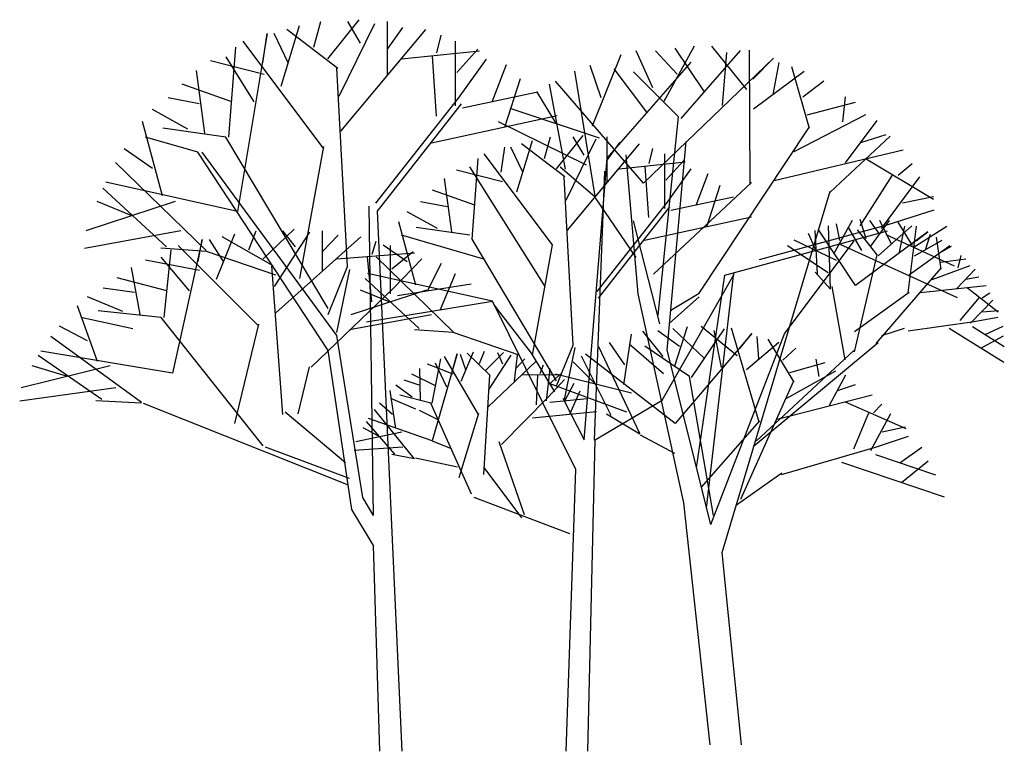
# Model space of a CAD drawing. Extents: x -1.92 to 1.46, y -0.03 to 2.49.
import ezdxf

# ---------------------------------------------------------------- set-up
doc = ezdxf.new("R2010")
doc.units = 0
doc.header["$MEASUREMENT"] = 0
doc.layers.get('0').update_dxf_attribs({"linetype": 'CONTINUOUS'})

msp = doc.modelspace()

# ---------------------------------------------------------------- linework, layer by layer
at = {"linetype": 'ByBlock'}
for p, q in [((-0.9107, 2.3932), (-0.8866, 2.4808)), ((-0.8622, 2.3524), (-0.7549, 2.4872)), ((-0.8233, 2.2246), (-0.7013, 2.4738)), ((-0.7503, 2.4067), (-0.7942, 2.4808)), ((-0.6578, 2.2987), (-0.6578, 2.4808)), ((-1.0716, 2.44), (-1.1738, 1.8277)), ((-1.086, 2.339), (-1.0716, 2.44)), ((-0.9985, 2.339), (-1.0471, 2.44)), ((-1.023, 2.2585), (-0.9597, 2.4668)), ((-0.828, 2.3191), (-1.0032, 2.4534)), ((-0.8183, 2.1038), (-0.526, 2.4534)), ((-0.6578, 2.3863), (-0.6041, 2.4604)), ((-0.8769, 2.0431), (-1.1544, 2.4131)), ((-0.4872, 2.3728), (-0.4728, 2.4335)), ((-0.4239, 2.1913), (-0.4239, 2.4131)), ((-1.2029, 2.0834), (-1.1788, 2.3932)), ((-0.6088, 2.3524), (-0.3411, 2.3798)), ((-0.4192, 2.3057), (-0.3461, 2.3863)), ((0.2549, 2.2534), (0.1978, 2.3803)), ((0.3387, 2.3002), (0.2648, 2.3806)), ((0.294, 2.2076), (0.3992, 2.3977)), ((0.4326, 2.239), (0.332, 2.3895)), ((0.3523, 2.1474), (0.5567, 2.3816)), ((0.5785, 2.2475), (0.4583, 2.3959)), ((0.4949, 2.1926), (0.5094, 2.3746)), ((0.5898, 1.9204), (0.5882, 2.3829)), ((-1.0813, 2.2987), (-1.2663, 2.346)), ((-1.1155, 2.2047), (-1.2127, 2.3594)), ((-0.4884, 2.1553), (-0.5031, 2.3616)), ((-0.4137, 2.2171), (-0.3166, 2.3514)), ((0.0482, 2.1221), (0.146, 2.368)), ((0.098, 2.0114), (0.3867, 2.3417)), ((0.6706, 2.355), (0.2231, 1.925)), ((0.5988, 2.2826), (0.6706, 2.355)), ((0.6689, 2.2304), (0.6903, 2.3404)), ((-1.2857, 2.0968), (-1.3148, 2.3122)), ((-0.7945, 1.6387), (-0.8319, 2.3202)), ((-0.2972, 2.2047), (-0.2486, 2.3326)), ((0.0565, 1.8809), (-0.0126, 2.3099)), ((0.0772, 2.2183), (0.0393, 2.3302)), ((0.2352, 2.1697), (0.122, 2.3182)), ((0.3439, 2.153), (0.1886, 2.3075)), ((0.6012, 2.1804), (0.7764, 2.3097)), ((0.7939, 2.1126), (0.7335, 2.3249)), ((-0.2537, 2.1172), (-0.2, 2.2853)), ((0.2231, 1.925), (-0.0798, 2.2763)), ((0.7718, 2.2215), (0.8434, 2.2773)), ((-1.1932, 2.2047), (-1.3638, 2.2654)), ((-0.3998, 2.1843), (-0.1464, 2.238)), ((-0.0779, 2.1323), (-0.1435, 2.24)), ((-0.0448, 1.9731), (-0.0997, 2.2657)), ((-1.3051, 2.1978), (-1.4124, 2.2182)), ((-0.6974, 1.8557), (-0.4137, 2.2171)), ((0.7863, 2.1597), (0.9529, 2.2038)), ((0.9085, 2.1364), (0.9175, 2.2221)), ((-1.3444, 2.1102), (-1.466, 2.1779)), ((-0.692, 1.8288), (-0.4033, 2.1978)), ((0.0715, 2.0799), (-0.235, 2.1823)), ((-1.4318, 1.8815), (-1.5002, 2.1371)), ((-0.5066, 2.0635), (-0.0734, 2.1575)), ((0.0268, 1.9874), (-0.275, 2.1364)), ((0.2742, 1.4711), (0.3439, 2.153)), ((0.7412, 2.034), (0.9879, 2.161)), ((0.9182, 1.9946), (1.0269, 2.1406)), ((-1.213, 2.0828), (-1.4299, 2.114)), ((0.4144, 1.5469), (0.7914, 2.1158)), ((-1.3102, 2.0313), (-1.4897, 2.0828)), ((-0.8618, 1.4943), (-1.213, 2.0828)), ((-0.2127, 1.895), (-0.1589, 2.0721)), ((-0.1173, 2.0095), (-0.0968, 2.0839)), ((-0.076, 1.9748), (0.0152, 2.0894)), ((-0.043, 1.8662), (0.0608, 2.078)), ((0.0191, 2.0209), (-0.0182, 2.0839)), ((0.0977, 1.9292), (0.0977, 2.0839)), ((0.0977, 2.0036), (0.1433, 2.0666)), ((0.3043, 1.3503), (0.37, 2.0683)), ((0.8654, 1.8943), (1.0718, 2.0871)), ((0.9705, 2.0648), (1.0578, 2.0922)), ((-1.466, 1.976), (-1.5631, 2.0431)), ((-0.9589, 1.5974), (-0.8769, 2.0517)), ((-0.2662, 1.9634), (-0.254, 2.0492)), ((-0.1919, 1.9634), (-0.2332, 2.0492)), ((-0.0469, 1.9465), (-0.1959, 2.0607)), ((-0.0387, 1.7635), (0.2097, 2.0607)), ((0.2427, 1.9922), (0.255, 2.0438)), ((0.6731, 1.9341), (1.1162, 2.04)), ((-0.8618, 1.3498), (-1.3102, 2.0313)), ((-0.8319, 1.4013), (-1.2954, 2.0313)), ((-0.3667, 1.733), (-0.3452, 2.0095)), ((-0.0896, 1.7133), (-0.3244, 2.0264)), ((0.0191, 1.0424), (0.098, 2.0114)), ((0.2052, 1.5442), (0.1641, 2.0227)), ((0.2966, 1.8379), (0.2966, 2.0264)), ((0.3005, 1.9351), (0.3626, 2.0036)), ((0.9896, 2.0084), (1.2207, 1.8705)), ((-1.281, 1.693), (-1.5927, 1.9958)), ((-0.2623, 1.9292), (-0.4195, 1.9694)), ((-0.1156, 1.5695), (-0.3739, 1.9808)), ((0.0556, 1.8783), (-0.0639, 1.9806)), ((0.0546, 1.0413), (0.0898, 1.9658)), ((0.1394, 1.9748), (0.3669, 1.9981)), ((0.2418, 1.8073), (0.2292, 1.9826)), ((0.3052, 1.8598), (0.3877, 1.9739)), ((1.0993, 1.9522), (1.1471, 1.9923)), ((-0.436, 1.7576), (-0.4608, 1.9406)), ((-0.0185, 1.3682), (-0.0502, 1.9474)), ((0.4043, 1.8493), (0.4455, 1.9579)), ((0.9685, 1.7784), (1.0798, 1.9527)), ((1.0417, 1.7688), (1.1742, 1.9467)), ((-1.4174, 1.7064), (-1.6362, 1.9083)), ((-1.1738, 1.8277), (-1.6265, 1.9287)), ((-0.3574, 1.8493), (-0.5024, 1.9009)), ((0.2578, 1.6118), (0.5949, 1.9273)), ((0.4412, 1.7749), (0.4868, 1.9178)), ((0.494, 0.6549), (0.865, 1.8976)), ((0.1982, 1.6696), (0.0556, 1.8783)), ((0.3171, 1.832), (0.5324, 1.8776)), ((1.1138, 1.8577), (1.2205, 1.8787)), ((-1.3879, 1.8616), (-1.6949, 1.7606)), ((-1.5391, 1.8143), (-1.656, 1.8616)), ((-0.7052, 0.7816), (-0.7199, 1.8455)), ((-0.4525, 1.8434), (-0.5437, 1.8607)), ((0.0641, 1.5526), (0.3052, 1.8598)), ((0.0687, 1.5298), (0.3141, 1.8434)), ((1.0652, 1.7834), (1.2233, 1.8331)), ((-0.6065, -0.0279), (-0.692, 1.8288)), ((-0.4859, 1.769), (-0.5892, 1.8265)), ((0.2262, 1.7293), (0.5945, 1.8091)), ((0.8779, 1.6818), (0.9421, 1.7975)), ((0.9888, 1.7338), (0.9685, 1.8003)), ((1.0333, 1.7516), (1.0018, 1.7962)), ((1.0053, 1.7086), (1.0695, 1.7962)), ((1.076, 1.7153), (1.0357, 1.7964)), ((-0.5602, 1.5745), (-0.6183, 1.7918)), ((-0.3742, 1.7457), (-0.5585, 1.7722)), ((0.2795, 1.4416), (0.1885, 1.795)), ((0.5026, 1.6087), (1.0621, 1.7616)), ((0.6219, 1.6629), (1.0652, 1.7834)), ((0.8223, 1.6138), (0.8137, 1.7624)), ((0.9522, 1.5729), (0.8243, 1.7664)), ((0.8668, 1.5616), (0.8598, 1.7788)), ((0.8984, 1.7277), (0.8868, 1.7855)), ((0.9737, 1.6935), (0.927, 1.7744)), ((1.0266, 1.6783), (0.9594, 1.7648)), ((1.0304, 1.675), (1.1466, 1.7782)), ((1.1489, 1.7103), (1.0988, 1.7915)), ((1.104, 1.6883), (1.1227, 1.7777)), ((1.1337, 1.5474), (1.1623, 1.7768)), ((1.1513, 1.7039), (1.2666, 1.7774)), ((-1.3685, 1.7606), (-1.6995, 1.6999)), ((-0.3256, 1.6642), (-0.6094, 1.7457)), ((-0.0757, 1.2454), (-0.3667, 1.733)), ((0.8868, 1.6594), (0.7413, 1.7296)), ((0.816, 1.6948), (0.7904, 1.7525)), ((1.2014, 1.7578), (0.9522, 1.5729)), ((1.0569, 1.7488), (1.2922, 1.6406)), ((1.1559, 1.6756), (1.251, 1.7286)), ((1.1612, 1.7264), (1.2014, 1.7578)), ((1.1927, 1.6961), (1.2103, 1.7493)), ((1.2472, 1.6297), (1.2307, 1.7388)), ((-1.2803, 1.6903), (-1.4372, 1.701)), ((-0.5892, 1.6548), (-0.6718, 1.7119)), ((-0.1582, 1.333), (-0.0896, 1.7133)), ((0.7084, 1.4073), (0.9474, 1.7263)), ((0.8588, 1.6163), (0.7186, 1.7094)), ((0.899, 1.7157), (1.3027, 1.5323)), ((1.134, 1.6077), (1.2774, 1.7105)), ((1.2431, 1.6851), (1.2822, 1.7082)), ((-1.0413, 1.6081), (-1.2803, 1.6903)), ((-0.432, 1.4143), (-0.6969, 1.6717)), ((0.9487, 1.3446), (1.0266, 1.6783)), ((1.2464, 1.6535), (1.3318, 1.6648)), ((1.3055, 1.6342), (1.3155, 1.6761)), ((-0.8618, 1.4738), (-0.7945, 1.6387)), ((-0.8319, 1.4115), (-0.7872, 1.6285)), ((1.023, 1.3732), (1.2462, 1.6314)), ((1.2161, 1.5941), (1.3465, 1.6414)), ((1.3013, 1.5633), (1.3645, 1.6288)), ((-0.548, 1.4257), (-0.7339, 1.5973)), ((-0.2958, 1.5188), (-0.7257, 1.6147)), ((0.2876, 1.179), (0.5351, 1.6124)), ((0.4054, 0.9465), (0.5026, 1.6087)), ((0.4402, 0.8078), (0.5336, 1.6172)), ((0.8661, 1.5604), (0.8134, 1.6187)), ((1.3317, 1.5948), (1.3768, 1.6028)), ((0.8705, 1.57), (0.9163, 1.3176)), ((1.1759, 1.5488), (1.4024, 1.5732)), ((1.3376, 1.5656), (1.4435, 1.4825)), ((-0.5229, 1.5576), (-0.7838, 1.4718)), ((-0.6513, 1.5174), (-0.7508, 1.5576)), ((0.3618, 0.8256), (0.2052, 1.5442)), ((0.3129, 1.444), (0.4142, 1.5343)), ((0.3169, 1.4879), (0.4144, 1.5469)), ((0.9495, 1.4154), (1.1367, 1.5504)), ((1.3125, 1.4529), (1.3788, 1.5322)), ((1.3885, 1.5307), (1.4147, 1.5476)), ((-0.0092, 0.94), (-0.2958, 1.5188)), ((-0.162, 1.3407), (-0.2906, 1.5066)), ((1.3482, 1.4434), (1.4252, 1.5232)), ((-0.5063, 1.4718), (-0.7878, 1.4202)), ((1.3608, 1.4492), (1.4424, 1.4638)), ((1.3896, 1.483), (1.4439, 1.4866)), ((1.1203, 1.425), (1.0415, 1.4003)), ((1.1333, 1.4176), (1.3608, 1.4492)), ((1.2741, 1.4262), (1.4626, 1.3096)), ((1.3545, 1.4326), (1.4643, 1.3639)), ((1.3985, 1.4043), (1.4603, 1.4334)), ((-0.7425, 0.8439), (-0.8319, 1.4013)), ((-0.4314, 1.412), (-0.5648, 1.4211)), ((-0.2043, 1.3339), (-0.4314, 1.412)), ((0.4543, 0.7515), (0.7084, 1.4073)), ((1.3838, 1.3577), (1.4614, 1.3996)), ((-0.0757, 1.228), (-0.0185, 1.3682)), ((-0.0502, 1.1751), (-0.0122, 1.3595)), ((1.0306, 1.3756), (0.6004, 1.0179)), ((-0.7798, 0.8026), (-0.8618, 1.3498)), ((-0.4181, 1.3376), (-0.5041, 1.0394)), ((-0.3442, 1.1293), (-0.4608, 1.329)), ((-0.4311, 1.2883), (-0.4181, 1.3376)), ((-0.3876, 1.2833), (-0.406, 1.3362)), ((-0.4044, 1.2446), (-0.361, 1.3445)), ((-0.3041, 1.2636), (-0.3834, 1.3403)), ((-0.3409, 1.3052), (-0.3239, 1.3472)), ((-0.3191, 1.2821), (-0.2581, 1.3429)), ((-0.3072, 1.2164), (-0.2323, 1.3331)), ((-0.2604, 1.3026), (-0.278, 1.3419)), ((-0.2207, 1.2437), (-0.2102, 1.3341)), ((-0.2157, 1.2872), (-0.1848, 1.3209)), ((-0.0819, 1.2075), (-0.162, 1.3407)), ((0.4543, 0.7515), (0.3043, 1.3503)), ((0.9466, 1.3493), (0.6117, 1.0388)), ((-0.9271, 1.2934), (-0.9663, 1.1323)), ((-0.5442, 1.1794), (-0.5463, 1.2881)), ((-0.4311, 1.268), (-0.5202, 1.3021)), ((-0.5038, 1.168), (-0.4741, 1.3205)), ((-0.4535, 1.2233), (-0.4928, 1.3057)), ((-0.3116, 1.1561), (-0.1464, 1.3129)), ((-0.1317, 1.2707), (-0.1211, 1.3)), ((-0.1107, 1.1769), (-0.0979, 1.2871)), ((-0.4921, 1.2277), (-0.5733, 1.2677)), ((-0.3265, 0.9237), (-0.3059, 1.2643)), ((-0.1933, 1.2675), (-0.0587, 1.2658)), ((-0.1448, 1.1627), (-0.1403, 1.266)), ((-0.1018, 1.2334), (-0.0609, 1.2693)), ((-0.5726, 1.1895), (-0.6291, 1.2301)), ((-0.548, 1.2307), (-0.6001, 1.247)), ((-0.1042, 1.1891), (-0.0482, 1.2502)), ((-0.047, 1.1763), (-0.0155, 1.237)), ((-0.6291, 1.0809), (-0.6484, 1.2118)), ((-0.5089, 1.1683), (-0.6148, 1.1963)), ((-0.2658, 1.0259), (-0.1042, 1.1891)), ((-0.0539, 1.1855), (0.0191, 1.0424)), ((-0.0304, 1.1303), (0.0059, 1.2107)), ((-1.4983, 1.1683), (-0.793, 0.8874)), ((-0.6407, 1.1298), (-0.6851, 1.1687)), ((-0.5601, 1.1483), (-0.6463, 1.1842)), ((-0.3682, 0.8558), (-0.5089, 1.1683)), ((-0.0991, 1.172), (0.0298, 1.1842)), ((0.0546, 1.0413), (0.2876, 1.179)), ((-1.0094, 1.1382), (-0.8019, 0.9647)), ((-0.5651, 0.9786), (-0.7025, 1.1469)), ((-0.549, 1.1441), (-0.4845, 1.1124)), ((-0.4106, 0.9126), (-0.3437, 1.1336)), ((-0.1591, 1.1182), (0.0615, 1.14)), ((-0.6862, 1.0537), (-0.7416, 1.0839)), ((-0.632, 0.9931), (-0.7291, 1.1059)), ((-0.5041, 1.0394), (-0.7231, 1.1155)), ((-0.6085, 1.0685), (-0.7667, 1.036)), ((0.2122, 1.0598), (0.33, 0.9964)), ((-1.0786, 1.0184), (-0.7887, 0.911)), ((-0.6046, 1.0172), (-0.7725, 1.0061)), ((-0.5035, 1.0388), (-0.4386, 1.0125)), ((-0.2739, 1.0367), (-0.1876, 0.7854)), ((0.0319, -0.0288), (0.0568, 1.0426)), ((-0.5648, 0.9772), (-0.6422, 0.9916)), ((-0.5606, 0.9808), (-0.4161, 0.9492)), ((-0.3259, 0.947), (-0.1961, 0.7736)), ((-0.0423, -0.0288), (-0.0092, 0.94)), ((0.6995, 0.9282), (0.5433, 0.8176)), ((-0.7052, 0.7816), (-0.7425, 0.8439)), ((-0.3605, 0.8455), (-0.0318, 0.7198)), ((0.4528, -0.0062), (0.3618, 0.8256)), ((-0.7052, 0.6785), (-0.7798, 0.8026)), ((-0.6841, -0.0284), (-0.7052, 0.6785)), ((0.56, -0.0062), (0.494, 0.6549))]:
    msp.add_line(p, q, dxfattribs=at)
at = {"color": 0, "linetype": 'Continuous'}
for p, q in [((-1.1338, 1.6958), (-1.1097, 1.7614)), ((-1.0852, 1.6652), (-0.978, 1.7663)), ((-0.9733, 1.7058), (-1.0172, 1.7614)), ((-0.8808, 1.6249), (-0.8808, 1.7614)), ((-1.2946, 1.7308), (-1.3968, 1.2717)), ((-1.309, 1.6551), (-1.2946, 1.7308)), ((-1.2216, 1.6551), (-1.2702, 1.7308)), ((-1.2461, 1.5947), (-1.1827, 1.751)), ((-1.051, 1.6402), (-1.2263, 1.7409)), ((-1.0463, 1.5693), (-0.9243, 1.7562)), ((-1.0413, 1.4787), (-0.7491, 1.7409)), ((-0.8808, 1.6905), (-0.8272, 1.7461)), ((-1.426, 1.4634), (-1.4019, 1.6958)), ((-1.1, 1.4332), (-1.3774, 1.7107)), ((-0.7102, 1.6805), (-0.6959, 1.726)), ((-0.6469, 1.5443), (-0.6469, 1.7107)), ((-1.3044, 1.6249), (-1.4893, 1.6603)), ((-1.3385, 1.5544), (-1.4357, 1.6704)), ((-0.8319, 1.6652), (-0.5641, 1.6857)), ((-0.7114, 1.5173), (-0.7262, 1.672)), ((-0.6422, 1.6301), (-0.5692, 1.6905)), ((-0.6368, 1.5637), (-0.5396, 1.6644)), ((-1.5087, 1.4734), (-1.5379, 1.635)), ((-1.0176, 1.1299), (-1.0549, 1.641)), ((-0.5202, 1.5544), (-0.4716, 1.6503)), ((-1.4163, 1.5544), (-1.5868, 1.5999)), ((-0.4767, 1.4887), (-0.4231, 1.6148)), ((-1.5282, 1.5492), (-1.6354, 1.5645)), ((-0.9204, 1.2926), (-0.6368, 1.5637)), ((-0.6228, 1.5391), (-0.3695, 1.5794)), ((-1.5674, 1.4835), (-1.689, 1.5343)), ((-1.6548, 1.3119), (-1.7232, 1.5036)), ((-0.7297, 1.4485), (-0.2964, 1.519)), ((-1.5332, 1.4243), (-1.7127, 1.463)), ((-1.4361, 1.463), (-1.6529, 1.4863)), ((-1.0848, 1.0215), (-1.4361, 1.463)), ((-1.689, 1.3828), (-1.7862, 1.4332)), ((-1.182, 1.0989), (-1.1, 1.4396)), ((0.4331, 1.322), (0.3238, 1.4252)), ((0.3307, 1.2972), (0.3748, 1.4324)), ((0.3886, 1.2564), (0.5016, 1.4243)), ((0.5458, 1.3311), (0.4216, 1.4323)), ((0.6206, 1.1026), (0.5261, 1.4259)), ((-1.5041, 1.1706), (-1.8157, 1.3977)), ((0.1551, 1.2323), (0.1822, 1.4063)), ((0.2908, 1.3284), (0.2204, 1.416)), ((0.347, 1.3629), (0.2729, 1.4176)), ((0.5963, 1.4081), (0.3321, 1.0982)), ((0.4913, 1.2909), (0.4659, 1.4185)), ((0.5546, 1.356), (0.5963, 1.4081)), ((0.6201, 1.321), (0.6147, 1.3983)), ((0.2104, 1.0639), (0.0696, 1.3624)), ((0.1585, 1.3002), (0.1062, 1.3776)), ((0.2922, 1.2695), (0.1735, 1.371)), ((0.3809, 1.2601), (0.2279, 1.3649)), ((0.5771, 1.2846), (0.6884, 1.3787)), ((0.7419, 1.2412), (0.6517, 1.3884)), ((0.7026, 1.3169), (0.7475, 1.3574)), ((-1.6405, 1.1806), (-1.8592, 1.3321)), ((-1.3968, 1.2717), (-1.8495, 1.3474)), ((0.1123, 1.1262), (0.0102, 1.3297)), ((0.3321, 1.0982), (0.0237, 1.3375)), ((-1.6109, 1.297), (-1.9179, 1.2213)), ((-1.7621, 1.2616), (-1.8791, 1.297)), ((0.0542, 1.2368), (-0.019, 1.3108)), ((0.7265, 1.274), (0.8482, 1.3083)), ((0.827, 1.2603), (0.8168, 1.3203)), ((0.182, 1.2034), (-0.0791, 1.2685)), ((0.4638, 0.7819), (0.3809, 1.2601)), ((0.7164, 1.1852), (0.8843, 1.2791)), ((0.8632, 1.1613), (0.919, 1.2657)), ((-1.5915, 1.2213), (-1.9226, 1.1758)), ((0.1656, 1.1377), (-0.1012, 1.2356)), ((0.5584, 0.8378), (0.7393, 1.2434)), ((0.8901, 1.2115), (0.953, 1.2325)), ((0.6832, 1.1139), (1.0094, 1.1972)), ((-1.5033, 1.1685), (-1.6603, 1.1766)), ((0.9164, 1.1725), (1.1255, 1.0809)), ((1.0138, 1.1354), (1.0432, 1.1645)), ((0.2101, 1.062), (0.0958, 1.1311)), ((0.9463, 1.0112), (0.9984, 1.1354)), ((1.0057, 1.006), (1.0736, 1.1331)), ((0.4226, 0.88), (0.6233, 1.1075)), ((1.0442, 1.0697), (1.1237, 1.0866)), ((1.0211, 1.0167), (1.1351, 1.0548)), ((0.6977, 0.9232), (1.0211, 1.0167)), ((1.1047, 0.9629), (1.1803, 1.0167)), ((1.0216, 0.9923), (1.2279, 0.9216)), ((0.9045, 0.9659), (1.258, 0.8461)), ((1.1105, 0.8953), (1.2022, 0.9702))]:
    msp.add_line(p, q, dxfattribs=at)

doc.saveas('drawing.dxf')
